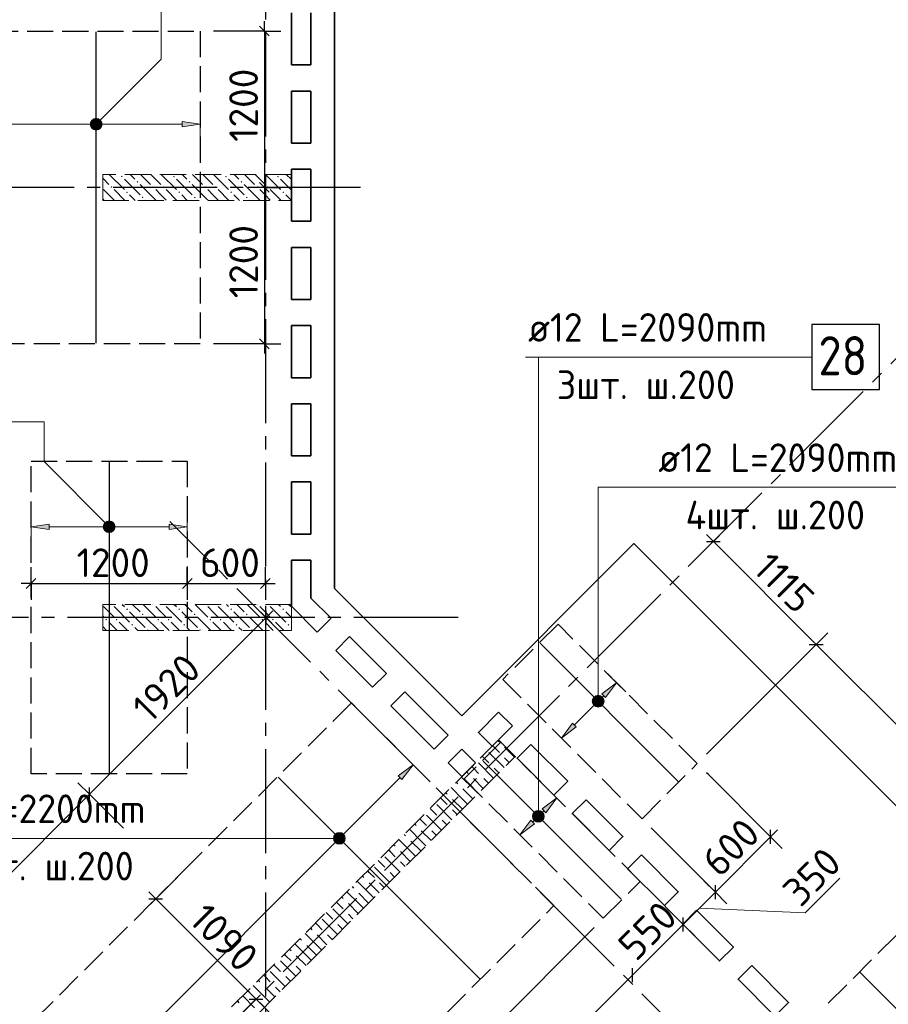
# Model space of a CAD drawing. Header units: millimetres. Extents: x 40580 to 1930067, y -240640 to 81020.
# Tile 237 of 256: x 735335 to 742006, y -210891 to -203334. Entities that reach past the tile are written whole.
import ezdxf

# ---------------------------------------------------------------- set-up
doc = ezdxf.new("R2010")
doc.units = ezdxf.units.MM
for name, pattern in [('______2', [270, 200, -70]), ('______5', [1100, 800, -100, 100, -100]), ('CENTER', [2, 1.25, -0.25, 0.25, -0.25])]:
    doc.linetypes.add(name, pattern=pattern)
for name, color, linetype, lineweight in [('Standard', 7, 'Continuous', 25), ('ДОП Верх по Х', 7, 'Continuous', 25), ('ЖБ Перекрытие верхний уровень', 7, 'Continuous', 35), ('ОСИ', 7, 'CENTER', 15), ('Позиционная метка номер позиции', 7, 'Continuous', 13), ('Примечания', 7, 'Continuous', 13)]:
    doc.layers.add(name, color=color, linetype=linetype, lineweight=lineweight)
doc.layers.add('ЖБ Пилон', color=7, linetype='______2', lineweight=13, true_color=0xa0a0a0)
doc.layers.add('ЖБ Стена верхний уровень', color=7, linetype='______2', true_color=0x656565)
doc.styles.add('ISOCPEUR', font='isocpeur.ttf')

msp = doc.modelspace()

# ---------------------------------------------------------------- hatches: boundary and pattern name
at = {"layer": 'ДОП Верх по Х', "linetype": 'Continuous', "lineweight": 13, "transparency": 33554687}
for points in [[(735890.1, -204117), (735903.6, -204168), (735903.6, -204103.5)], [(735903.6, -204103.5), (735922.3, -204173.3), (735922.3, -204098.3)], [(735903.6, -204103.5), (735903.6, -204168), (735922.3, -204173.3)], [(735922.3, -204098.3), (735922.3, -204173.3), (735941.1, -204168)], [(735922.3, -204098.3), (735941.1, -204168), (735941.1, -204103.5)], [(735941.1, -204103.5), (735941.1, -204168), (735954.6, -204154.5)], [(735941.1, -204103.5), (735954.6, -204154.5), (735954.6, -204117)], [(735890.1, -204154.5), (735890.1, -204117), (735884.8, -204135.8)], [(735890.1, -204117), (735890.1, -204154.5), (735903.6, -204168)], [(735954.6, -204117), (735954.6, -204154.5), (735959.8, -204135.8)], [(736582.3, -204155.8), (736722.3, -204135.8), (736582.3, -204115.8)], [(735990.1, -207244.5), (735990.1, -207207), (735984.8, -207225.8)], [(735990.1, -207207), (736003.6, -207258), (736003.6, -207193.5)], [(735990.1, -207207), (735990.1, -207244.5), (736003.6, -207258)], [(736003.6, -207193.5), (736022.3, -207263.3), (736022.3, -207188.3)], [(736003.6, -207193.5), (736003.6, -207258), (736022.3, -207263.3)], [(736022.3, -207188.3), (736022.3, -207263.3), (736041.1, -207258)], [(736022.3, -207188.3), (736041.1, -207258), (736041.1, -207193.5)], [(736041.1, -207193.5), (736041.1, -207258), (736054.6, -207244.5)], [(736041.1, -207193.5), (736054.6, -207244.5), (736054.6, -207207)], [(736054.6, -207207), (736054.6, -207244.5), (736059.8, -207225.8)], [(736482.3, -207245.8), (736622.3, -207225.8), (736482.3, -207205.8)], [(739834.6, -208536), (739919.5, -208422.9), (739806.3, -208507.8)], [(739742, -208554.8), (739804.6, -208590.8), (739751.5, -208537.8)], [(739742, -208573.9), (739787.6, -208600.4), (739742, -208554.8)], [(739742, -208554.8), (739787.6, -208600.4), (739804.6, -208590.8)], [(739751.5, -208537.8), (739814.1, -208573.9), (739768.5, -208528.3)], [(739751.5, -208537.8), (739804.6, -208590.8), (739814.1, -208573.9)], [(739768.5, -208528.3), (739814.1, -208573.9), (739814.1, -208554.8)], [(739768.5, -208528.3), (739814.1, -208554.8), (739787.6, -208528.3)], [(739787.6, -208528.3), (739814.1, -208554.8), (739804.6, -208537.8)], [(739768.5, -208600.4), (739742, -208573.9), (739751.5, -208590.8)], [(739742, -208573.9), (739768.5, -208600.4), (739787.6, -208600.4)], [(738271.2, -209164.7), (738356, -209051.5), (738242.9, -209136.4)], [(739375, -209419.9), (739459.8, -209306.8), (739346.7, -209391.6)], [(737754.3, -209607.7), (737816.9, -209643.7), (737763.8, -209590.7)], [(737754.3, -209626.7), (737799.9, -209653.3), (737754.3, -209607.7)], [(737754.3, -209607.7), (737799.9, -209653.3), (737816.9, -209643.7)], [(737780.8, -209653.3), (737754.3, -209626.7), (737763.8, -209643.7)], [(737754.3, -209626.7), (737780.8, -209653.3), (737799.9, -209653.3)], [(737763.8, -209590.7), (737826.4, -209626.7), (737780.8, -209581.1)], [(737763.8, -209590.7), (737816.9, -209643.7), (737826.4, -209626.7)], [(737780.8, -209581.1), (737826.4, -209626.7), (737826.4, -209607.7)], [(737780.8, -209581.1), (737826.4, -209607.7), (737799.9, -209581.1)], [(737799.9, -209581.1), (737826.4, -209607.7), (737816.9, -209590.7)]]:
    msp.add_hatch(color=7, dxfattribs=at).paths.add_polyline_path(points)
for points in [[(735562.3, -207245.8), (735422.3, -207225.8), (735562.3, -207205.8)], [(739608.3, -208762.3), (739495.2, -208847.2), (739580, -208734)], [(739290.1, -209504.8), (739177, -209589.6), (739261.8, -209476.5)]]:
    msp.add_hatch(color=7, dxfattribs=at).paths.add_polyline_path(points, flags=16)
at = {"layer": 'ЖБ Пилон', "linetype": 'Continuous', "lineweight": -3, "transparency": 33554687}
for points in [[(736112.8, -204538.2), (736119.3, -204531.7), (736125.8, -204538.2), (736119.3, -204544.7)], [(736512.8, -204538.2), (736519.3, -204531.7), (736525.8, -204538.2), (736519.3, -204544.7)], [(736912.8, -204538.2), (736919.3, -204531.7), (736925.8, -204538.2), (736919.3, -204544.7)], [(737312.8, -204538.2), (737319.3, -204531.7), (737325.8, -204538.2), (737319.3, -204544.7)], [(736032.8, -204618.2), (736039.3, -204611.7), (736045.8, -204618.2), (736039.3, -204624.7)], [(736232.8, -204578.2), (736239.3, -204571.7), (736245.8, -204578.2), (736239.3, -204584.7)], [(736352.8, -204618.2), (736359.3, -204611.7), (736365.8, -204618.2), (736359.3, -204624.7)], [(736432.8, -204618.2), (736439.3, -204611.7), (736445.8, -204618.2), (736439.3, -204624.7)], [(736632.8, -204578.2), (736639.3, -204571.7), (736645.8, -204578.2), (736639.3, -204584.7)], [(736752.8, -204618.2), (736759.3, -204611.7), (736765.8, -204618.2), (736759.3, -204624.7)], [(736832.8, -204618.2), (736839.3, -204611.7), (736845.8, -204618.2), (736839.3, -204624.7)], [(737032.8, -204578.2), (737039.3, -204571.7), (737045.8, -204578.2), (737039.3, -204584.7)], [(737152.8, -204618.2), (737159.3, -204611.7), (737165.8, -204618.2), (737159.3, -204624.7)], [(737232.8, -204618.2), (737239.3, -204611.7), (737245.8, -204618.2), (737239.3, -204624.7)], [(736152.8, -204658.2), (736159.3, -204651.7), (736165.8, -204658.2), (736159.3, -204664.7)], [(736272.8, -204698.2), (736279.3, -204691.7), (736285.8, -204698.2), (736279.3, -204704.7)], [(736552.8, -204658.2), (736559.3, -204651.7), (736565.8, -204658.2), (736559.3, -204664.7)], [(736672.8, -204698.2), (736679.3, -204691.7), (736685.8, -204698.2), (736679.3, -204704.7)], [(736952.8, -204658.2), (736959.3, -204651.7), (736965.8, -204658.2), (736959.3, -204664.7)], [(737072.8, -204698.2), (737079.3, -204691.7), (737085.8, -204698.2), (737079.3, -204704.7)], [(737352.8, -204658.2), (737359.3, -204651.7), (737365.8, -204658.2), (737359.3, -204664.7)], [(736042.6, -207821.3), (736039.3, -207824.7), (736035.9, -207821.3)], [(736152.8, -207858.2), (736159.3, -207851.7), (736165.8, -207858.2), (736159.3, -207864.7)], [(736362.6, -207821.3), (736359.3, -207824.7), (736355.9, -207821.3)], [(736442.6, -207821.3), (736439.3, -207824.7), (736435.9, -207821.3)], [(736552.8, -207858.2), (736559.3, -207851.7), (736565.8, -207858.2), (736559.3, -207864.7)], [(736762.6, -207821.3), (736759.3, -207824.7), (736755.9, -207821.3)], [(736842.6, -207821.3), (736839.3, -207824.7), (736835.9, -207821.3)], [(736952.8, -207858.2), (736959.3, -207851.7), (736965.8, -207858.2), (736959.3, -207864.7)], [(737162.6, -207821.3), (737159.3, -207824.7), (737155.9, -207821.3)], [(737242.6, -207821.3), (737239.3, -207824.7), (737235.9, -207821.3)], [(737352.8, -207858.2), (737359.3, -207851.7), (737365.8, -207858.2), (737359.3, -207864.7)], [(735992.8, -207938.2), (735999.3, -207931.7), (736005.8, -207938.2), (735999.3, -207944.7)], [(736072.8, -207938.2), (736079.3, -207931.7), (736085.8, -207938.2), (736079.3, -207944.7)], [(736272.8, -207898.2), (736279.3, -207891.7), (736285.8, -207898.2), (736279.3, -207904.7)], [(736392.8, -207938.2), (736399.3, -207931.7), (736405.8, -207938.2), (736399.3, -207944.7)], [(736472.8, -207938.2), (736479.3, -207931.7), (736485.8, -207938.2), (736479.3, -207944.7)], [(736672.8, -207898.2), (736679.3, -207891.7), (736685.8, -207898.2), (736679.3, -207904.7)], [(736792.8, -207938.2), (736799.3, -207931.7), (736805.8, -207938.2), (736799.3, -207944.7)], [(736872.8, -207938.2), (736879.3, -207931.7), (736885.8, -207938.2), (736879.3, -207944.7)], [(737072.8, -207898.2), (737079.3, -207891.7), (737085.8, -207898.2), (737079.3, -207904.7)], [(737192.8, -207938.2), (737199.3, -207931.7), (737205.8, -207938.2), (737199.3, -207944.7)], [(737272.8, -207938.2), (737279.3, -207931.7), (737285.8, -207938.2), (737279.3, -207944.7)], [(736192.8, -207978.2), (736199.3, -207971.7), (736205.8, -207978.2), (736199.3, -207984.7)], [(736312.8, -208018.2), (736319.3, -208011.7), (736325.8, -208018.2), (736322.6, -208021.3), (736315.9, -208021.3)], [(736592.8, -207978.2), (736599.3, -207971.7), (736605.8, -207978.2), (736599.3, -207984.7)], [(736712.8, -208018.2), (736719.3, -208011.7), (736725.8, -208018.2), (736722.6, -208021.3), (736715.9, -208021.3)], [(736992.8, -207978.2), (736999.3, -207971.7), (737005.8, -207978.2), (736999.3, -207984.7)], [(737112.8, -208018.2), (737119.3, -208011.7), (737125.8, -208018.2), (737122.6, -208021.3), (737115.9, -208021.3)], [(737392.8, -207978.2), (737399.3, -207971.7), (737405.8, -207978.2), (737399.3, -207984.7)]]:
    msp.add_hatch(color=7, dxfattribs=at).paths.add_polyline_path(points, flags=16)
at = {"layer": 'Позиционная метка номер позиции', "linetype": 'Continuous', "lineweight": 13, "transparency": 33554687}
for points in [[(735879, -204124.3), (735954.1, -204167.6), (735890.5, -204104)], [(735890.5, -204104), (735965.6, -204147.2), (735910.8, -204092.5)], [(735890.5, -204104), (735954.1, -204167.6), (735965.6, -204147.2)], [(735910.8, -204092.5), (735965.6, -204147.2), (735965.6, -204124.3)], [(735910.8, -204092.5), (735965.6, -204124.3), (735933.8, -204092.5)], [(735933.8, -204092.5), (735965.6, -204124.3), (735954.1, -204104)], [(735879, -204147.2), (735933.8, -204179.1), (735879, -204124.3)], [(735879, -204124.3), (735933.8, -204179.1), (735954.1, -204167.6)], [(735910.8, -204179.1), (735879, -204147.2), (735890.5, -204167.6)], [(735879, -204147.2), (735910.8, -204179.1), (735933.8, -204179.1)], [(735990.5, -207257.6), (736033.8, -207182.5), (735979, -207237.2)], [(735979, -207237.2), (736033.8, -207182.5), (736010.8, -207182.5)], [(735979, -207237.2), (736010.8, -207182.5), (735979, -207214.3)], [(735979, -207214.3), (736010.8, -207182.5), (735990.5, -207194)], [(735990.5, -207257.6), (736054.1, -207194), (736033.8, -207182.5)], [(736010.8, -207269.1), (736054.1, -207194), (735990.5, -207257.6)], [(736010.8, -207269.1), (736065.6, -207214.3), (736054.1, -207194)], [(736033.8, -207269.1), (736065.6, -207214.3), (736010.8, -207269.1)], [(736033.8, -207269.1), (736065.6, -207237.2), (736065.6, -207214.3)], [(736065.6, -207237.2), (736033.8, -207269.1), (736054.1, -207257.6)], [(739733, -208564.3), (739823, -208564.3), (739816.7, -208541.8)], [(739733, -208564.3), (739816.7, -208541.8), (739739.3, -208541.8)], [(739739.3, -208586.8), (739823, -208564.3), (739733, -208564.3)], [(739739.3, -208541.8), (739816.7, -208541.8), (739800.5, -208525.6)], [(739739.3, -208541.8), (739800.5, -208525.6), (739755.5, -208525.6)], [(739739.3, -208586.8), (739816.7, -208586.8), (739823, -208564.3)], [(739755.5, -208525.6), (739800.5, -208525.6), (739778, -208519.3)], [(739755.5, -208603), (739816.7, -208586.8), (739739.3, -208586.8)], [(739755.5, -208603), (739800.5, -208603), (739816.7, -208586.8)], [(739800.5, -208603), (739755.5, -208603), (739778, -208609.3)], [(739273.4, -209448.2), (739363.4, -209448.2), (739357.1, -209425.7)], [(739273.4, -209448.2), (739357.1, -209425.7), (739279.7, -209425.7)], [(739279.7, -209470.7), (739363.4, -209448.2), (739273.4, -209448.2)], [(739279.7, -209425.7), (739357.1, -209425.7), (739340.9, -209409.5)], [(739279.7, -209425.7), (739340.9, -209409.5), (739295.9, -209409.5)], [(739279.7, -209470.7), (739357.1, -209470.7), (739363.4, -209448.2)], [(739295.9, -209486.9), (739357.1, -209470.7), (739279.7, -209470.7)], [(739295.9, -209409.5), (739340.9, -209409.5), (739318.4, -209403.2)], [(739295.9, -209486.9), (739340.9, -209486.9), (739357.1, -209470.7)], [(739340.9, -209486.9), (739295.9, -209486.9), (739318.4, -209493.2)], [(737751.7, -209639.7), (737751.7, -209594.7), (737745.4, -209617.2)], [(737767.9, -209655.9), (737767.9, -209578.5), (737751.7, -209594.7)], [(737767.9, -209655.9), (737751.7, -209594.7), (737751.7, -209639.7)], [(737790.4, -209662.2), (737790.4, -209572.2), (737767.9, -209578.5)], [(737790.4, -209662.2), (737767.9, -209578.5), (737767.9, -209655.9)], [(737812.9, -209655.9), (737812.9, -209578.5), (737790.4, -209572.2)], [(737812.9, -209655.9), (737790.4, -209572.2), (737790.4, -209662.2)], [(737829.1, -209639.7), (737829.1, -209594.7), (737812.9, -209578.5)], [(737829.1, -209639.7), (737812.9, -209578.5), (737812.9, -209655.9)], [(737829.1, -209594.7), (737829.1, -209639.7), (737835.4, -209617.2)]]:
    msp.add_hatch(color=7, dxfattribs=at).paths.add_polyline_path(points)

# ---------------------------------------------------------------- linework, layer by layer
at = {"layer": 'Standard', "color": 7, "linetype": 'Continuous', "lineweight": -3, "transparency": 33554687}
for p, q in [((737214.7, -203421.3), (737214.7, -203346.3)), ((737214.7, -204621.3), (737214.7, -205821.3)), ((737214.7, -205821.3), (737214.7, -205896.3)), ((735422.3, -207661.3), (735347.3, -207661.3)), ((735422.3, -207661.3), (736622.3, -207661.3)), ((736622.3, -207661.3), (737222.3, -207661.3)), ((737222.3, -207661.3), (737297.3, -207661.3)), ((737227.3, -207922.7), (737280.3, -207869.7)), ((735871.1, -209278.9), (737227.3, -207922.7)), ((734032.7, -211117.4), (735871.1, -209278.9))]:
    msp.add_line(p, q, dxfattribs=at)
at = {"layer": 'Standard', "color": 251, "linetype": 'Continuous', "lineweight": -3, "true_color": 0x656565, "transparency": 33554687}
for p, q in [((737214.7, -203421.3), (736822.3, -203421.3)), ((737214.7, -203421.3), (737089.8, -203421.3)), ((737214.7, -203421.3), (737339.7, -203421.3)), ((737214.7, -204621.3), (737089.8, -204621.3)), ((737214.7, -204621.3), (737339.7, -204621.3)), ((737214.7, -204621.3), (737214.7, -204621.3)), ((737214.7, -205821.3), (736822.3, -205821.3)), ((737214.7, -205821.3), (737089.8, -205821.3)), ((737214.7, -205821.3), (737339.7, -205821.3)), ((740662.9, -207338.6), (740751.3, -207250.2)), ((735422.3, -207661.3), (735422.3, -207536.3)), ((735422.3, -207661.3), (735422.3, -207557.4)), ((736622.3, -207661.3), (736622.3, -207536.3)), ((737222.3, -207661.3), (737222.3, -207536.3)), ((735422.3, -207661.3), (735422.3, -207786.3)), ((736622.3, -207661.3), (736622.3, -207786.3)), ((737222.3, -207661.3), (737222.3, -207786.3)), ((737222.3, -207661.3), (737222.3, -207661.3)), ((737227.3, -207922.7), (737138.9, -207834.4)), ((737227.3, -207922.7), (737225.8, -207921.3)), ((737227.3, -207922.7), (737315.7, -208011.1)), ((741452.8, -208128.4), (741541.2, -208040)), ((741452.8, -208128.4), (740609.6, -208971.6)), ((741452.8, -208128.4), (741364.4, -208216.8)), ((735871.1, -209278.9), (735782.7, -209190.5)), ((735871.1, -209278.9), (735959.5, -209367.3)), ((735871.1, -209278.9), (736132.3, -209540)), ((741102.4, -209605.9), (741014, -209517.5)), ((741102.4, -209605.9), (741190.8, -209694.3)), ((736379.8, -210080.3), (736680.2, -209779.8)), ((736379.8, -210080.3), (736468.1, -209991.9)), ((740678.2, -210030.1), (740589.8, -209941.8)), ((736379.8, -210080.3), (736291.4, -210168.7)), ((740678.2, -210030.1), (740766.6, -210118.5)), ((740430.7, -210277.6), (740342.3, -210189.2)), ((738173.7, -211874.2), (739746.9, -210301)), ((740430.7, -210277.6), (740519.1, -210366)), ((736897, -211104.5), (737183.7, -210817.8))]:
    msp.add_line(p, q, dxfattribs=at)
at = {"layer": 'Standard', "color": 7, "linetype": 'Continuous', "lineweight": 25, "transparency": 33554687}
for p, q in [((737177.2, -203383.8), (737252.2, -203458.8)), ((737177.2, -204583.8), (737252.2, -204658.8)), ((737177.2, -205783.8), (737252.2, -205858.8)), ((740609.9, -207338.6), (740716, -207338.6)), ((735384.8, -207698.8), (735459.8, -207623.8)), ((736584.8, -207698.8), (736659.8, -207623.8)), ((737184.8, -207698.8), (737259.8, -207623.8)), ((737227.3, -207975.8), (737227.3, -207869.7)), ((741399.7, -208128.4), (741505.8, -208128.4)), ((735871.1, -209331.9), (735871.1, -209225.9)), ((741102.4, -209658.9), (741102.4, -209552.8)), ((740678.2, -210083.2), (740678.2, -209977.1)), ((736326.7, -210080.3), (736432.8, -210080.3)), ((740430.7, -210330.7), (740430.7, -210224.6)), ((740041.8, -210719.6), (740041.8, -210613.5)), ((737097.5, -210851), (737203.5, -210851))]:
    msp.add_line(p, q, dxfattribs=at)
at = {"layer": 'Standard', "color": 7, "linetype": 'Continuous', "lineweight": 13, "transparency": 33554687}
for p, q in [((740662.9, -207338.6), (740609.9, -207285.6)), ((740662.9, -207338.6), (741452.8, -208128.4)), ((741452.8, -208128.4), (742876.2, -209551.8)), ((740678.2, -210030.1), (741102.4, -209605.9)), ((741102.4, -209605.9), (741155.5, -209552.8)), ((741367.6, -210189.2), (741633, -209923.8)), ((736379.8, -210080.3), (736326.7, -210027.3)), ((740430.7, -210277.6), (740678.2, -210030.1)), ((740554.4, -210153.9), (741367.6, -210189.2)), ((740041.8, -210666.5), (740430.7, -210277.6)), ((737150.5, -210851), (737935.4, -211635.9))]:
    msp.add_line(p, q, dxfattribs=at)
at = {"layer": 'Standard', "color": 7, "linetype": 'Continuous', "lineweight": -3, "transparency": 33554687}
msp.add_lwpolyline([(737214.7, -203421.3), (737214.7, -204336.3), (737214.7, -204336.3), (737214.7, -204621.3)], dxfattribs=at)
at = {"layer": 'Standard', "color": 251, "linetype": 'Continuous', "lineweight": -3, "true_color": 0x656565, "transparency": 33554687}
for points in [[(736622.3, -207661.3), (736622.3, -207644.3), (736622.3, -207644.3), (736622.3, -207557.4)], [(741102.4, -209605.9), (740624.7, -209128.1), (740624.7, -209128.1), (740609.6, -209113)], [(740678.2, -210030.1), (740666.1, -210018.1), (740666.1, -210018.1), (740307.9, -209659.9), (740307.9, -209659.9), (740185.3, -209537.3)], [(740430.7, -210277.6), (740418.7, -210265.6), (740418.7, -210265.6), (740171.2, -210018.1)]]:
    msp.add_lwpolyline(points, dxfattribs=at)
at = {"layer": 'Standard', "color": 7, "linetype": 'Continuous', "lineweight": 13, "transparency": 33554687}
for points in [[(736379.8, -210080.3), (736663.8, -210364.3), (736663.8, -210364.3), (737150.5, -210851)], [(736895.2, -213813.2), (739316.9, -211391.4), (739316.9, -211391.4), (740041.8, -210666.5)]]:
    msp.add_lwpolyline(points, dxfattribs=at)
at = {"layer": 'ДОП Верх по Х', "color": 7, "linetype": 'Continuous', "lineweight": -3, "transparency": 33554687}
for p, q in [((735922.3, -205815.3), (735922.3, -203427.3)), ((736022.3, -206727.3), (736022.3, -209115.3))]:
    msp.add_line(p, q, dxfattribs=at)
at = {"layer": 'ДОП Верх по Х', "color": 251, "linetype": 'Continuous', "lineweight": 13, "true_color": 0x494949, "transparency": 33554687}
for p, q in [((736722.3, -204135.8), (736722.3, -204035.8)), ((735922.3, -204098.3), (735922.3, -204098.3)), ((735262.3, -204135.8), (735892.3, -204135.8)), ((735922.3, -204173.3), (735922.3, -204173.3)), ((735952.3, -204135.8), (736582.3, -204135.8)), ((736722.3, -204135.8), (736582.3, -204115.8)), ((736582.3, -204115.8), (736582.3, -204155.8)), ((736582.3, -204155.8), (736722.3, -204135.8)), ((736722.3, -204135.8), (736722.3, -204235.8)), ((736722.3, -204135.8), (736722.3, -204135.8)), ((735422.3, -207225.8), (735422.3, -207125.8)), ((736622.3, -207225.8), (736622.3, -207125.8)), ((735422.3, -207225.8), (735562.3, -207205.8)), ((735562.3, -207205.8), (735562.3, -207245.8)), ((736022.3, -207188.3), (736022.3, -207188.3)), ((736622.3, -207225.8), (736482.3, -207205.8)), ((736482.3, -207205.8), (736482.3, -207245.8)), ((735562.3, -207245.8), (735422.3, -207225.8)), ((735422.3, -207225.8), (735422.3, -207325.8)), ((735422.3, -207225.8), (735422.3, -207225.8)), ((735562.3, -207225.8), (735992.3, -207225.8)), ((736022.3, -207263.3), (736022.3, -207263.3)), ((736052.3, -207225.8), (736482.3, -207225.8)), ((736482.3, -207245.8), (736622.3, -207225.8)), ((736622.3, -207225.8), (736622.3, -207325.8)), ((736622.3, -207225.8), (736622.3, -207225.8)), ((739919.5, -208422.9), (739848.7, -208352.2)), ((739919.5, -208422.9), (739806.3, -208507.8)), ((739834.6, -208536), (739919.5, -208422.9)), ((739919.5, -208422.9), (739990.2, -208493.6)), ((739919.5, -208422.9), (739919.5, -208422.9)), ((739751.5, -208537.8), (739751.5, -208537.8)), ((739799.2, -208543.1), (739820.5, -208521.9)), ((739806.3, -208507.8), (739834.6, -208536)), ((739594.2, -208748.2), (739756.8, -208585.5)), ((739804.6, -208590.8), (739804.6, -208590.8)), ((739495.2, -208847.2), (739424.5, -208776.5)), ((739495.2, -208847.2), (739580, -208734)), ((739608.3, -208762.3), (739495.2, -208847.2)), ((739580, -208734), (739608.3, -208762.3)), ((739495.2, -208847.2), (739565.9, -208917.9)), ((739495.2, -208847.2), (739495.2, -208847.2)), ((738356, -209051.5), (738242.9, -209136.4)), ((738271.2, -209164.7), (738356, -209051.5)), ((737811.6, -209596), (738257, -209150.5)), ((738242.9, -209136.4), (738271.2, -209164.7)), ((739459.8, -209306.8), (739346.7, -209391.6)), ((739375, -209419.9), (739459.8, -209306.8)), ((739346.7, -209391.6), (739375, -209419.9)), ((739177, -209589.6), (739261.8, -209476.5)), ((739261.8, -209476.5), (739290.1, -209504.8)), ((739276, -209490.6), (739297.2, -209469.4)), ((739291.9, -209421.7), (739291.9, -209421.7)), ((739339.6, -209427), (739360.8, -209405.8)), ((739344.9, -209474.7), (739344.9, -209474.7)), ((739290.1, -209504.8), (739177, -209589.6)), ((737763.8, -209590.7), (737763.8, -209590.7)), ((735244.8, -212162.8), (737769.1, -209638.4)), ((737816.9, -209643.7), (737816.9, -209643.7))]:
    msp.add_line(p, q, dxfattribs=at)
at = {"layer": 'ДОП Верх по Х', "color": 7, "linetype": 'Continuous', "lineweight": 13, "transparency": 33554687}
for p, q in [((739219.5, -205922.9), (741305.5, -205922.9)), ((740219.5, -206922.9), (742305.5, -206922.9)), ((734456.8, -209617.2), (736542.8, -209617.2))]:
    msp.add_line(p, q, dxfattribs=at)
at = {"layer": 'ДОП Верх по Х', "color": 7, "linetype": 'Continuous', "lineweight": 18, "transparency": 33554687}
for p, q in [((740393.2, -209179.5), (739332.6, -208118.9)), ((739954.8, -210084.6), (738894.2, -209023.9)), ((737320.8, -209147.7), (738868, -210694.8)), ((741790.5, -210647.5), (743336.2, -212193.2))]:
    msp.add_line(p, q, dxfattribs=at)
at = {"layer": 'ДОП Верх по Х', "color": 7, "linetype": 'Continuous', "lineweight": 25, "transparency": 33554687}
msp.add_lwpolyline([(741419.5, -206172.9), (741939.5, -206172.9), (741939.5, -205672.9), (741419.5, -205672.9), (741419.5, -206172.9)], dxfattribs=at)
at = {"layer": 'ДОП Верх по Х', "color": 251, "linetype": 'Continuous', "lineweight": 13, "true_color": 0x494949, "transparency": 33554687}
for centre in [(735922.3, -204135.8), (736022.3, -207225.8), (739778, -208564.3), (737790.4, -209617.2)]:
    msp.add_circle(centre, 37.5, dxfattribs=at)
at = {"layer": 'ЖБ Перекрытие верхний уровень', "transparency": 33554687}
for p, q in [((737752.3, -207281.3), (737752.3, -198441.3)), ((737422.3, -203681.3), (737422.3, -203281.3)), ((737572.3, -203281.3), (737572.3, -203681.3)), ((737572.3, -203681.3), (737422.3, -203681.3)), ((737422.3, -203881.3), (737572.3, -203881.3)), ((737422.3, -204281.3), (737422.3, -203881.3)), ((737572.3, -203881.3), (737572.3, -204281.3)), ((737572.3, -204281.3), (737422.3, -204281.3)), ((737422.3, -204881.3), (737422.3, -204481.3)), ((737422.3, -204481.3), (737572.3, -204481.3)), ((737572.3, -204481.3), (737572.3, -204881.3)), ((737572.3, -204881.3), (737422.3, -204881.3)), ((737422.3, -205081.3), (737572.3, -205081.3)), ((737422.3, -205481.3), (737422.3, -205081.3)), ((737572.3, -205081.3), (737572.3, -205481.3)), ((737572.3, -205481.3), (737422.3, -205481.3)), ((737422.3, -206081.3), (737422.3, -205681.3)), ((737422.3, -205681.3), (737572.3, -205681.3)), ((737572.3, -205681.3), (737572.3, -206081.3)), ((737572.3, -206081.3), (737422.3, -206081.3)), ((737422.3, -206281.3), (737572.3, -206281.3)), ((737422.3, -206681.3), (737422.3, -206281.3)), ((737572.3, -206281.3), (737572.3, -206681.3)), ((737572.3, -206681.3), (737422.3, -206681.3)), ((737422.3, -207281.3), (737422.3, -206881.3)), ((737422.3, -206881.3), (737572.3, -206881.3)), ((737572.3, -206881.3), (737572.3, -207281.3)), ((737572.3, -207281.3), (737422.3, -207281.3)), ((737752.3, -207698.3), (737752.3, -207281.3)), ((737422.3, -207835), (737422.3, -207481.3)), ((737422.3, -207481.3), (737572.3, -207481.3)), ((737572.3, -207481.3), (737572.3, -207772.8)), ((738730.8, -208676.8), (737752.3, -207698.3)), ((737572.3, -207772.8), (737726.7, -207927.2)), ((737620.6, -208033.3), (737422.3, -207835)), ((737726.7, -207927.2), (737620.6, -208033.3)), ((737762.1, -208174.7), (737868.1, -208068.7)), ((737868.1, -208068.7), (738151, -208351.5)), ((738044.9, -208457.6), (737762.1, -208174.7)), ((738151, -208351.5), (738044.9, -208457.6)), ((738186.3, -208599), (738292.4, -208492.9)), ((738292.4, -208492.9), (738624.7, -208825.3)), ((738518.7, -208931.3), (738186.3, -208599)), ((739013.7, -208648.5), (739119.7, -208754.5)), ((738624.7, -208825.3), (738518.7, -208931.3)), ((738624.7, -209037.4), (738730.8, -208931.3)), ((738730.8, -208931.3), (738836.9, -209037.4)), ((738730.8, -209143.5), (738624.7, -209037.4)), ((738836.9, -209037.4), (738730.8, -209143.5))]:
    msp.add_line(p, q, dxfattribs=at)
at = {"layer": 'ЖБ Перекрытие верхний уровень', "transparency": 33554687, "extrusion": (0, 0, -1)}
for points in [[(-738730.8, -208676.8), (-740053.1, -207354.5), (-745547.3, -212848.7), (-744225, -214171)], [(-739119.7, -208754.5), (-738964.2, -208910.1), (-738858.1, -208804), (-739013.7, -208648.4)]]:
    msp.add_lwpolyline(points, dxfattribs=at)
for points in [[(-739261.2, -208895.9), (-739544, -209178.8), (-739437.9, -209284.8), (-739155.1, -209002)], [(-739685.4, -209320.2), (-739968.3, -209603), (-739862.2, -209709.1), (-739579.4, -209426.3)], [(-740533.9, -210168.7), (-740816.8, -210451.6), (-740710.7, -210557.6), (-740427.9, -210274.8)], [(-740958.2, -210593), (-741241, -210875.8), (-741135, -210981.9), (-740852.1, -210699)]]:
    msp.add_lwpolyline(points, close=True, dxfattribs=at)
at = {"layer": 'ЖБ Перекрытие верхний уровень', "transparency": 33554687}
msp.add_lwpolyline([(740109.7, -209744.5), (740003.6, -209850.5), (740286.5, -210133.4), (740392.5, -210027.3)], close=True, dxfattribs=at)
at = {"layer": 'ЖБ Пилон', "color": 253, "linetype": '______2', "lineweight": 13, "true_color": 0xa0a0a0, "transparency": 33554687}
for p, q in [((737422.3, -204521.3), (735972.3, -204521.3)), ((735972.3, -204521.3), (735972.3, -204721.3)), ((737422.3, -204721.3), (737422.3, -204521.3)), ((735972.3, -204721.3), (737422.3, -204721.3)), ((737422.3, -207821.3), (735972.3, -207821.3)), ((735972.3, -207821.3), (735972.3, -208021.3)), ((737422.3, -208021.3), (737422.3, -207821.3)), ((735972.3, -208021.3), (737422.3, -208021.3))]:
    msp.add_line(p, q, dxfattribs=at)
at = {"layer": 'ЖБ Пилон', "color": 9, "linetype": 'Continuous', "lineweight": -3, "true_color": 0xc7c7c7, "transparency": 33554687}
for p, q in [((735972.3, -204551.2), (736019.3, -204598.2)), ((736022.4, -204521.3), (736139.3, -204638.2)), ((736139.3, -204558.2), (736259.3, -204678.2)), ((736219.3, -204558.2), (736182.4, -204521.3)), ((736262.4, -204521.3), (736339.3, -204598.2)), ((736342.4, -204521.3), (736419.3, -204598.2)), ((736422.4, -204521.3), (736539.3, -204638.2)), ((736539.3, -204558.2), (736659.3, -204678.2)), ((736619.3, -204558.2), (736582.4, -204521.3)), ((736662.4, -204521.3), (736739.3, -204598.2)), ((736742.4, -204521.3), (736819.3, -204598.2)), ((736822.4, -204521.3), (736939.3, -204638.2)), ((736939.3, -204558.2), (737059.3, -204678.2)), ((737019.3, -204558.2), (736982.4, -204521.3)), ((737062.4, -204521.3), (737139.3, -204598.2)), ((737142.4, -204521.3), (737219.3, -204598.2)), ((737222.4, -204521.3), (737339.3, -204638.2)), ((737339.3, -204558.2), (737422.3, -204641.2)), ((737419.3, -204558.2), (737382.4, -204521.3)), ((736019.3, -204678.2), (735979.3, -204638.2)), ((736059.3, -204638.2), (736142.4, -204721.3)), ((736259.3, -204598.2), (736379.3, -204718.2)), ((736419.3, -204678.2), (736379.3, -204638.2)), ((736459.3, -204638.2), (736542.4, -204721.3)), ((736659.3, -204598.2), (736779.3, -204718.2)), ((736819.3, -204678.2), (736779.3, -204638.2)), ((736859.3, -204638.2), (736942.4, -204721.3)), ((737059.3, -204598.2), (737179.3, -204718.2)), ((737219.3, -204678.2), (737179.3, -204638.2)), ((737259.3, -204638.2), (737342.4, -204721.3)), ((735972.3, -204711.2), (735979.3, -204718.2)), ((736059.3, -204718.2), (736019.3, -204678.2)), ((736179.3, -204678.2), (736222.4, -204721.3)), ((736459.3, -204718.2), (736419.3, -204678.2)), ((736579.3, -204678.2), (736622.4, -204721.3)), ((736859.3, -204718.2), (736819.3, -204678.2)), ((736979.3, -204678.2), (737022.4, -204721.3)), ((737259.3, -204718.2), (737219.3, -204678.2)), ((737379.3, -204678.2), (737422.3, -204721.2)), ((736302.4, -204721.3), (736299.3, -204718.2)), ((736702.4, -204721.3), (736699.3, -204718.2)), ((737102.4, -204721.3), (737099.3, -204718.2)), ((736019.3, -207878.2), (735979.3, -207838.2)), ((736059.3, -207918.2), (736019.3, -207878.2)), ((736059.3, -207838.2), (736179.3, -207958.2)), ((736122.4, -207821.3), (736139.3, -207838.2)), ((736179.3, -207878.2), (736299.3, -207998.2)), ((736202.4, -207821.3), (736259.3, -207878.2)), ((736282.4, -207821.3), (736379.3, -207918.2)), ((736419.3, -207878.2), (736379.3, -207838.2)), ((736459.3, -207918.2), (736419.3, -207878.2)), ((736459.3, -207838.2), (736579.3, -207958.2)), ((736522.4, -207821.3), (736539.3, -207838.2)), ((736579.3, -207878.2), (736699.3, -207998.2)), ((736602.4, -207821.3), (736659.3, -207878.2)), ((736682.4, -207821.3), (736779.3, -207918.2)), ((736819.3, -207878.2), (736779.3, -207838.2)), ((736859.3, -207918.2), (736819.3, -207878.2)), ((736859.3, -207838.2), (736979.3, -207958.2)), ((736922.4, -207821.3), (736939.3, -207838.2)), ((736979.3, -207878.2), (737099.3, -207998.2)), ((737002.4, -207821.3), (737059.3, -207878.2)), ((737082.4, -207821.3), (737179.3, -207918.2)), ((737219.3, -207878.2), (737179.3, -207838.2)), ((737259.3, -207918.2), (737219.3, -207878.2)), ((737259.3, -207838.2), (737379.3, -207958.2)), ((737322.4, -207821.3), (737339.3, -207838.2)), ((737379.3, -207878.2), (737422.3, -207921.2)), ((737402.4, -207821.3), (737422.3, -207841.2)), ((735972.3, -207911.2), (735979.3, -207918.2)), ((736019.3, -207958.2), (736082.4, -208021.3)), ((736099.3, -207958.2), (736162.4, -208021.3)), ((736402.4, -208021.3), (736299.3, -207918.2)), ((736419.3, -207958.2), (736482.4, -208021.3)), ((736499.3, -207958.2), (736562.4, -208021.3)), ((736802.4, -208021.3), (736699.3, -207918.2)), ((736819.3, -207958.2), (736882.4, -208021.3)), ((736899.3, -207958.2), (736962.4, -208021.3)), ((737202.4, -208021.3), (737099.3, -207918.2)), ((737219.3, -207958.2), (737282.4, -208021.3)), ((737299.3, -207958.2), (737362.4, -208021.3)), ((736002.4, -208021.3), (735972.3, -207991.2)), ((736242.4, -208021.3), (736219.3, -207998.2)), ((736642.4, -208021.3), (736619.3, -207998.2)), ((737042.4, -208021.3), (737019.3, -207998.2)), ((737422.3, -208001.2), (737419.3, -207998.2))]:
    msp.add_line(p, q, dxfattribs=at)
at = {"layer": 'ЖБ Стена верхний уровень', "color": 251, "linetype": '______2', "lineweight": -3, "true_color": 0x656565, "transparency": 33554687}
for p, q in [((739013.6, -208860.6), (732833.5, -215040.7)), ((739140.9, -208987.9), (739013.6, -208860.6)), ((732960.8, -215168), (739140.9, -208987.9))]:
    msp.add_line(p, q, dxfattribs=at)
at = {"layer": 'ЖБ Стена верхний уровень', "color": 9, "linetype": 'Continuous', "lineweight": -3, "true_color": 0xc7c7c7, "transparency": 33554687}
for p, q in [((739007.7, -208866.6), (739019.3, -208878.2)), ((738979.3, -208918.2), (738967.7, -208906.6)), ((739019.3, -208958.2), (738979.3, -208918.2)), ((739059.3, -208918.2), (739134.9, -208993.9)), ((738887.7, -208986.6), (738939.3, -209038.2)), ((738939.3, -208958.2), (739054.9, -209073.9)), ((739059.3, -208998.2), (739094.9, -209033.9)), ((738819.3, -209078.2), (738807.7, -209066.6)), ((738859.3, -209118.2), (738819.3, -209078.2)), ((738859.3, -209038.2), (738975, -209153.9)), ((738979.3, -209078.2), (739014.9, -209113.9)), ((738819.3, -209238.2), (738727.7, -209146.6)), ((738767.7, -209106.6), (738779.3, -209118.2)), ((738819.3, -209158.2), (738895, -209233.9)), ((738899.3, -209158.2), (738935, -209193.9)), ((738739.3, -209318.2), (738647.7, -209226.6)), ((738687.7, -209186.6), (738699.3, -209198.2)), ((738739.3, -209238.2), (738815, -209313.9)), ((738819.3, -209238.2), (738855, -209273.9)), ((738579.3, -209318.2), (738567.7, -209306.6)), ((738619.3, -209358.2), (738579.3, -209318.2)), ((738607.7, -209266.6), (738619.3, -209278.2)), ((738659.3, -209318.2), (738734.9, -209393.9)), ((738739.3, -209318.2), (738774.9, -209353.9)), ((738487.7, -209386.6), (738539.3, -209438.2)), ((738539.3, -209358.2), (738654.9, -209473.9)), ((738659.3, -209398.2), (738694.9, -209433.9)), ((738419.3, -209478.2), (738407.7, -209466.6)), ((738459.3, -209438.2), (738575, -209553.9)), ((738419.3, -209638.2), (738327.7, -209546.6)), ((738367.7, -209506.6), (738379.3, -209518.2)), ((738459.3, -209518.2), (738419.3, -209478.2)), ((738579.3, -209478.2), (738614.9, -209513.9)), ((738339.3, -209718.2), (738247.7, -209626.6)), ((738287.7, -209586.6), (738299.3, -209598.2)), ((738419.3, -209558.2), (738495, -209633.9)), ((738499.3, -209558.2), (738535, -209593.9)), ((738207.7, -209666.6), (738219.3, -209678.2)), ((738339.3, -209638.2), (738415, -209713.9)), ((738419.3, -209638.2), (738455, -209673.9)), ((738139.3, -209758.2), (738254.9, -209873.9)), ((738179.3, -209718.2), (738167.7, -209706.6)), ((738219.3, -209758.2), (738179.3, -209718.2)), ((738259.3, -209718.2), (738334.9, -209793.9)), ((738339.3, -209718.2), (738374.9, -209753.9)), ((738059.3, -209838.2), (738175, -209953.9)), ((738087.7, -209786.6), (738139.3, -209838.2)), ((738259.3, -209798.2), (738294.9, -209833.9)), ((737967.7, -209906.6), (737979.3, -209918.2)), ((738019.3, -209878.2), (738007.7, -209866.6)), ((738059.3, -209918.2), (738019.3, -209878.2)), ((738179.3, -209878.2), (738214.9, -209913.9)), ((737887.7, -209986.6), (737899.3, -209998.2)), ((738019.3, -210038.2), (737927.7, -209946.6)), ((738019.3, -209958.2), (738095, -210033.9)), ((738099.3, -209958.2), (738135, -209993.9)), ((737807.7, -210066.6), (737819.3, -210078.2)), ((737939.3, -210118.2), (737847.7, -210026.6)), ((737939.3, -210038.2), (738015, -210113.9)), ((738019.3, -210038.2), (738055, -210073.9)), ((737779.3, -210118.2), (737767.7, -210106.6)), ((737819.3, -210158.2), (737779.3, -210118.2)), ((737859.3, -210118.2), (737934.9, -210193.9)), ((737939.3, -210118.2), (737975, -210153.9)), ((737687.7, -210186.6), (737739.3, -210238.2)), ((737739.3, -210158.2), (737854.9, -210273.9)), ((737859.3, -210198.2), (737894.9, -210233.9)), ((737567.7, -210306.6), (737579.3, -210318.2)), ((737619.3, -210278.2), (737607.7, -210266.6)), ((737659.3, -210318.2), (737619.3, -210278.2)), ((737659.3, -210238.2), (737775, -210353.9)), ((737779.3, -210278.2), (737814.9, -210313.9)), ((737619.3, -210438.2), (737527.7, -210346.6)), ((737619.3, -210358.2), (737695, -210433.9)), ((737699.3, -210358.2), (737735, -210393.9)), ((737539.3, -210518.2), (737447.7, -210426.6)), ((737487.7, -210386.6), (737499.3, -210398.2)), ((737539.3, -210438.2), (737615, -210513.9)), ((737619.3, -210438.2), (737655, -210473.9)), ((737379.3, -210518.2), (737367.7, -210506.6)), ((737419.3, -210558.2), (737379.3, -210518.2)), ((737407.7, -210466.6), (737419.3, -210478.2)), ((737459.3, -210518.2), (737534.9, -210593.9)), ((737539.3, -210518.2), (737575, -210553.9)), ((737287.7, -210586.6), (737339.3, -210638.2)), ((737339.3, -210558.2), (737454.9, -210673.9)), ((737459.3, -210598.2), (737494.9, -210633.9)), ((737219.3, -210678.2), (737207.7, -210666.6)), ((737259.3, -210718.2), (737219.3, -210678.2)), ((737259.3, -210638.2), (737375, -210753.9)), ((737379.3, -210678.2), (737414.9, -210713.9)), ((737219.3, -210838.2), (737127.7, -210746.6)), ((737167.7, -210706.6), (737179.3, -210718.2)), ((737219.3, -210758.2), (737295, -210833.9)), ((737299.3, -210758.2), (737335, -210793.9)), ((737139.3, -210918.2), (737047.7, -210826.6)), ((737087.7, -210786.6), (737099.3, -210798.2)), ((737007.7, -210866.6), (737019.3, -210878.2)), ((737139.3, -210838.2), (737215, -210913.9)), ((737219.3, -210838.2), (737255, -210873.9))]:
    msp.add_line(p, q, dxfattribs=at)
at = {"layer": 'ОСИ', "color": 8, "linetype": '______5', "lineweight": -3, "transparency": 33554687}
for p, q in [((737222.3, -182531.3), (737222.3, -233251.3)), ((724913.9, -223087.6), (743570.2, -204431.3)), ((737952.3, -204621.3), (718998.3, -204621.3)), ((744568.8, -215264.2), (736488.7, -207184.1)), ((738702.3, -207921.3), (718998.3, -207921.3))]:
    msp.add_line(p, q, dxfattribs=at)
at = {"layer": 'Позиционная метка номер позиции', "color": 7, "linetype": 'Continuous', "lineweight": 13, "transparency": 33554687}
for p, q in [((735890.5, -204104), (735890.5, -204104)), ((735954.1, -204104), (735954.1, -204104)), ((735890.5, -204167.6), (735890.5, -204167.6)), ((735954.1, -204167.6), (735954.1, -204167.6)), ((735990.5, -207194), (735990.5, -207194)), ((736054.1, -207194), (736054.1, -207194)), ((735990.5, -207257.6), (735990.5, -207257.6)), ((736054.1, -207257.6), (736054.1, -207257.6)), ((739733, -208564.3), (739733, -208564.3)), ((739778, -208519.3), (739778, -208519.3)), ((739823, -208564.3), (739823, -208564.3)), ((739778, -208609.3), (739778, -208609.3)), ((739273.4, -209448.2), (739273.4, -209448.2)), ((739318.4, -209403.2), (739318.4, -209403.2)), ((739363.4, -209448.2), (739363.4, -209448.2)), ((739318.4, -209493.2), (739318.4, -209493.2)), ((737790.4, -209617.2), (734342.8, -209617.2)), ((737745.4, -209617.2), (737745.4, -209617.2)), ((737790.4, -209572.2), (737790.4, -209572.2)), ((737835.4, -209617.2), (737835.4, -209617.2)), ((737790.4, -209662.2), (737790.4, -209662.2))]:
    msp.add_line(p, q, dxfattribs=at)
for points in [[(735922.3, -204135.8), (736422.3, -203635.8), (736422.3, -202921.3), (738922.3, -202921.3)], [(739318.4, -209448.2), (739318.4, -205922.9), (741419.5, -205922.9)], [(736022.3, -207225.8), (735522.3, -206725.8), (735522.3, -206421.3), (733022.3, -206421.3)], [(739778, -208564.3), (739778, -206922.9), (742419.5, -206922.9)]]:
    msp.add_lwpolyline(points, dxfattribs=at)
for centre in [(735922.3, -204135.8), (736022.3, -207225.8), (739778, -208564.3), (739318.4, -209448.2), (737790.4, -209617.2)]:
    msp.add_circle(centre, 45, dxfattribs=at)
at = {"layer": 'Примечания', "color": 7, "linetype": '______2', "lineweight": -3, "transparency": 33554687}
for p, q in [((735122.3, -203421.3), (736722.3, -203421.3)), ((736722.3, -203421.3), (736722.3, -205821.3)), ((736722.3, -205821.3), (735122.3, -205821.3)), ((735422.3, -206721.3), (736622.3, -206721.3)), ((735422.3, -209121.3), (735422.3, -206721.3)), ((736622.3, -206721.3), (736622.3, -209121.3)), ((736622.3, -209121.3), (735422.3, -209121.3))]:
    msp.add_line(p, q, dxfattribs=at)
at = {"layer": 'Примечания', "color": 7, "linetype": '______2', "lineweight": 18, "transparency": 33554687}
for p, q in [((739469.7, -207973.2), (739045.5, -208397.4)), ((740538.9, -209042.3), (739469.7, -207973.2)), ((739045.5, -208397.4), (740114.6, -209466.6)), ((737882.3, -208577.8), (734771, -211689)), ((739437.9, -210133.4), (737882.3, -208577.8)), ((739031.3, -208878.3), (738748.5, -209161.1)), ((740100.5, -209947.4), (739031.3, -208878.3)), ((740114.6, -209466.6), (740538.9, -209042.3)), ((738748.5, -209161.1), (739817.6, -210230.3)), ((739817.6, -210230.3), (740100.5, -209947.4)), ((736326.6, -213244.7), (739437.9, -210133.4)), ((742068.4, -210359.7), (741502.7, -210925.4))]:
    msp.add_line(p, q, dxfattribs=at)

# ---------------------------------------------------------------- texts
at = {"layer": 'Standard', "color": 7, "linetype": 'Continuous', "lineweight": 25, "transparency": 33554687, "char_height": 220, "attachment_point": 7, "style": 'ISOCPEUR'}
for s, insert, width, rotation in [('1200', (737164.7, -204271.5), 625.741, 90), ('1200', (737164.7, -205471.5), 625.741, 90), ('1115', (740955.1, -207560), 516.397, 315), ('1920', (736336.9, -208742.4), 625.738, 45), ('600', (740711.2, -209926.4), 531.968, 45), ('350', (741332.2, -210153.9), 500.825, 45), ('550', (740068.2, -210569.4), 500.821, 45), ('1090', (736623.6, -210253.3), 625.73, 315)]:
    msp.add_mtext(s, dxfattribs=dict(at, insert=insert, width=width, rotation=rotation))
for s, insert, width in [('1200', (735772.1, -207611.2), 625.735), ('600', (736719, -207611.3), 531.967)]:
    msp.add_mtext(s, dxfattribs=dict(at, insert=insert, width=width))
at = {"layer": 'ДОП Верх по Х', "color": 7, "linetype": 'Continuous', "lineweight": 13, "transparency": 33554687, "attachment_point": 7, "style": 'ISOCPEUR'}
for s, insert, char_height, width in [('\\W0.96;ø12 L=2090mm ', (739239.5, -205805.6), 220, 2150.516), ('{\\W0.8700;28}', (741469.5, -206062.9), 300, 550.811), ('\\W0.97;3шт. ш.200 ', (739459.5, -206245.6), 220, 1712.331), ('\\W0.96;ø12 L=2090mm ', (740239.5, -206805.6), 220, 2150.516), ('\\W0.97;4шт. ш.200 ', (740448.5, -207245.6), 220, 1734.412), ('\\W0.96;ø12 L=2200mm ', (734476.8, -209499.9), 220, 2150.523), ('{\\W0.9700;23шт. ш.200 }', (734696.8, -209939.9), 220, 1712.318)]:
    msp.add_mtext(s, dxfattribs=dict(at, insert=insert, char_height=char_height, width=width))

doc.saveas('drawing.dxf')
